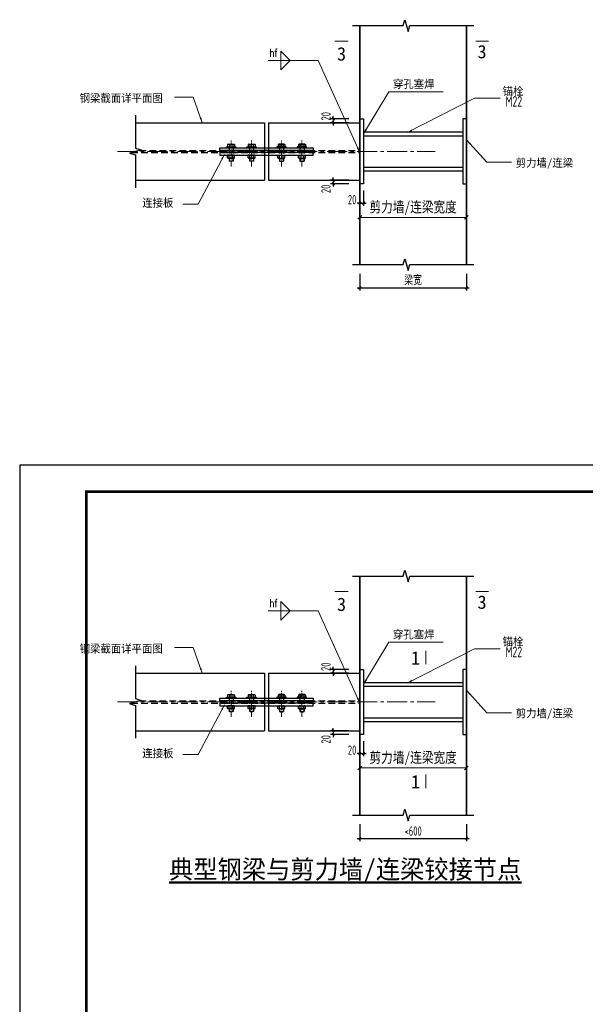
# Model space of a CAD drawing. Header units: millimetres. Extents: x 366382 to 550486, y 860348 to 940831.
# Tile 20 of 22: x 466336 to 487552, y 903869 to 940831. Entities that reach past the tile are written whole.
import ezdxf
from ezdxf.enums import TextEntityAlignment as Align

# ---------------------------------------------------------------- set-up
doc = ezdxf.new("R2010")
doc.units = ezdxf.units.MM
doc.header["$LTSCALE"] = 1000
doc.linetypes.add('CENTER2', pattern=[1.125, 0.75, -0.125, 0.125, -0.125])
doc.linetypes.add('HIDDEN', pattern=[0.375, 0.25, -0.125])
for name, color, linetype, lineweight in [('A-ANNO-TTLB', 7, 'Continuous', 25), ('HZ', 7, 'Continuous', 15), ('OAP028__', 1, 'CENTER2', 13), ('OAP0402T', 41, 'Continuous', 25), ('OAP0405T', 61, 'Continuous', 50), ('OAP280_S', 221, 'Continuous', 35), ('OAP292_B', 151, 'Continuous', 25), ('OAP2942_', 163, 'Continuous', 25), ('OAP294_E', 13, 'Continuous', 25), ('OAP294_H', 151, 'HIDDEN', 25), ('OAP294_T', 41, 'Continuous', 25), ('S-ANNO-DIM', 3, 'Continuous', 25), ('S-ANNO-TEXT', 7, 'Continuous', 25), ('S-ANNO-THIN', 4, 'Continuous', 25)]:
    doc.layers.add(name, color=color, linetype=linetype, lineweight=lineweight)
doc.layers.add('结构线', color=7, linetype='Continuous')
doc.styles.add('OAP_mm_T2.5(50)', font='romans.shx', dxfattribs={"width": 0.8, "height": 125})
doc.styles.add('OAP_ROMANS', font='romans.shx', dxfattribs={"width": 0.8, "bigfont": 'hztxt.shx'})
doc.styles.add('OAP_SIMSUN', font='txt')
doc.styles.add('ROMANS', font='ROS.SHX', dxfattribs={"width": 0.8, "height": 400, "bigfont": 'HZS.SHX'})
doc.styles.add('TSSD_Dimension', font='Tssdeng.shx', dxfattribs={"width": 0.7, "bigfont": 'hztxt.shx'})
doc.styles.add('TSSD_Rein', font='Tssdeng.shx', dxfattribs={"width": 0.7, "bigfont": 'hztxt.shx'})
doc.styles.add('WMF-宋体0', font='txt')
doc.dimstyles.new('OAP_mm_D2.5 Arrow', dxfattribs={"dimscale": 200, "dimtxt": 2.5, "dimasz": 3, "dimexe": 2, "dimexo": 0, "dimgap": 1.25, "dimtad": 1, "dimdec": 0, "dimzin": 12, "dimdsep": 46, "dimtxsty": 'OAP_ROMANS', "dimcen": 2, "dimclrd": 83, "dimclre": 83, "dimclrt": 256, "dimadec": 0, "dimazin": 3, "dimtfac": 1, "dimtdec": 0, "dimtix": 1, "dimtmove": 2, "dimatfit": 0, "dimfxl": 1, "dimtolj": 1, "dimtzin": 0, "dimlwd": 13, "dimlwe": 13, "dimarcsym": 0})
doc.dimstyles.new('SHS_100X4', dxfattribs={"dimscale": 100, "dimtxt": 2.5, "dimasz": 1.4, "dimexe": 2, "dimexo": 1, "dimgap": 0.8, "dimtad": 1, "dimdec": 0, "dimlfac": 0.25, "dimzin": 0, "dimdsep": 46, "dimtxsty": 'ROMANS', "dimblk": 'OBLIQUE', "dimcen": 0.09, "dimclrd": 3, "dimclre": 3, "dimclrt": 7, "dimazin": 0, "dimtfac": 1, "dimtdec": 0, "dimtix": 1, "dimtmove": 2, "dimatfit": 3, "dimfxl": 1, "dimtolj": 1, "dimtzin": 0, "dimlwd": 13, "dimlwe": 13, "dimarcsym": 0})
doc.dimstyles.new('TSSD_100_100', dxfattribs={"dimtxt": 350, "dimasz": 100, "dimexe": 100, "dimexo": 250, "dimgap": 100, "dimtad": 1, "dimdec": 0, "dimzin": 0, "dimdsep": 46, "dimtxsty": 'TSSD_Dimension', "dimblk": 'ARCHTICK', "dimblk1": 'ARCHTICK', "dimblk2": 'ARCHTICK', "dimcen": 0, "dimdle": 100, "dimclrt": 7, "dimadec": 0, "dimazin": 0, "dimtfac": 1, "dimtdec": 0, "dimtix": 1, "dimtmove": 2, "dimatfit": 3, "dimfxl": 1, "dimtolj": 1, "dimtzin": 0, "dimarcsym": 0})

# ---------------------------------------------------------------- blocks, each defined once
blk = doc.blocks.new('_ArchTick')
at = {"color": 0, "linetype": 'ByBlock', "const_width": 0.4}
blk.add_lwpolyline([(-0.5, -0.5), (0.5, 0.5)], dxfattribs=at)
blk = doc.blocks.new('*D446')
at = {"layer": 'Defpoints', "color": 0, "transparency": 16777216}
for p in [(478926, 914140), (478097, 914000), (478926, 914000)]:
    blk.add_point(p, dxfattribs=at)
at = {"layer": 'S-ANNO-DIM', "color": 0, "lineweight": -2, "transparency": 16777216}
for p, q in [((478676, 914140), (477997, 914140)), ((478097, 914140), (478097, 914240)), ((478097, 914140), (478097, 914000)), ((478676, 914000), (477997, 914000)), ((478097, 914000), (478097, 913900))]:
    blk.add_line(p, q, dxfattribs=at)
at = {"layer": 'S-ANNO-DIM', "color": 0, "lineweight": -2, "transparency": 16777216, "xscale": 100, "yscale": 100, "zscale": 100}
for p, rotation in [((478097, 914140), 270), ((478097, 914000), 90)]:
    blk.add_blockref('_ArchTick', p, dxfattribs=dict(at, rotation=rotation))
at = {"layer": 'S-ANNO-DIM', "color": 7, "lineweight": -3, "transparency": 16777216, "insert": (477822, 913816), "char_height": 350, "attachment_point": 5, "rotation": 90, "style": 'TSSD_Dimension'}
blk.add_mtext('\\A1;20', dxfattribs=at)
blk = doc.blocks.new('*D445')
at = {"layer": 'Defpoints', "color": 0, "transparency": 16777216}
for p in [(478097, 916300), (478926, 916440), (478926, 916300)]:
    blk.add_point(p, dxfattribs=at)
at = {"layer": 'S-ANNO-DIM', "color": 0, "lineweight": -2, "transparency": 16777216}
for p, q in [((478676, 916440), (477997, 916440)), ((478676, 916300), (477997, 916300)), ((478097, 916440), (478097, 916540)), ((478097, 916440), (478097, 916300)), ((478097, 916300), (478097, 916200))]:
    blk.add_line(p, q, dxfattribs=at)
at = {"layer": 'S-ANNO-DIM', "color": 0, "lineweight": -2, "transparency": 16777216, "xscale": 100, "yscale": 100, "zscale": 100}
for p, rotation in [((478097, 916440), 270), ((478097, 916300), 90)]:
    blk.add_blockref('_ArchTick', p, dxfattribs=dict(at, rotation=rotation))
at = {"layer": 'S-ANNO-DIM', "color": 7, "lineweight": -3, "transparency": 16777216, "insert": (477822, 916541), "char_height": 350, "attachment_point": 5, "rotation": 90, "style": 'TSSD_Dimension'}
blk.add_mtext('\\A1;20', dxfattribs=at)
blk = doc.blocks.new('*D444')
at = {"layer": 'Defpoints', "color": 0, "transparency": 16777216}
for p in [(479094, 914000), (479234, 914000), (479234, 913281)]:
    blk.add_point(p, dxfattribs=at)
at = {"layer": 'S-ANNO-DIM', "color": 0, "lineweight": -2, "transparency": 16777216}
for p, q in [((479094, 913750), (479094, 913181)), ((479234, 913750), (479234, 913181)), ((479094, 913281), (478994, 913281)), ((479094, 913281), (479234, 913281)), ((479234, 913281), (479334, 913281))]:
    blk.add_line(p, q, dxfattribs=at)
at = {"layer": 'S-ANNO-DIM', "color": 0, "lineweight": -2, "transparency": 16777216, "xscale": 100, "yscale": 100, "zscale": 100}
blk.add_blockref('_ArchTick', (479094, 913281), dxfattribs=at)
at = {"layer": 'S-ANNO-DIM', "color": 0, "lineweight": -2, "transparency": 16777216, "xscale": 100, "yscale": 100, "zscale": 100, "rotation": 180}
blk.add_blockref('_ArchTick', (479234, 913281), dxfattribs=at)
at = {"layer": 'S-ANNO-DIM', "color": 7, "lineweight": -3, "transparency": 16777216, "insert": (478804, 913411), "char_height": 350, "attachment_point": 5, "style": 'TSSD_Dimension'}
blk.add_mtext('\\A1;20', dxfattribs=at)
blk = doc.blocks.new('_Oblique')
at = {"color": 0, "linetype": 'ByBlock', "lineweight": -2}
blk.add_line((-0.5, -0.5), (0.5, 0.5), dxfattribs=at)
blk = doc.blocks.new('*D443')
at = {"layer": 'Defpoints', "color": 0, "transparency": 16777216}
for p in [(479094, 914000), (483094, 914000), (483094, 912744)]:
    blk.add_point(p, dxfattribs=at)
at = {"layer": '结构线', "color": 3, "lineweight": 13, "transparency": 16777216}
for p, q in [((479094, 913900), (479094, 912544)), ((483094, 913900), (483094, 912544)), ((479094, 912744), (483094, 912744))]:
    blk.add_line(p, q, dxfattribs=at)
at = {"layer": '结构线', "color": 3, "lineweight": 13, "transparency": 16777216, "xscale": 140, "yscale": 140, "zscale": 140, "rotation": 180}
blk.add_blockref('_Oblique', (479094, 912744), dxfattribs=at)
at = {"layer": '结构线', "color": 3, "lineweight": 13, "transparency": 16777216, "xscale": 140, "yscale": 140, "zscale": 140}
blk.add_blockref('_Oblique', (483094, 912744), dxfattribs=at)
at = {"layer": '结构线', "color": 7, "transparency": 16777216, "insert": (481094, 913087), "char_height": 400, "attachment_point": 5, "style": 'ROMANS'}
blk.add_mtext('\\A1;{\\fSimSun|b0|i0|c134|p54;剪力墙/连梁宽度}', dxfattribs=at)
blk = doc.blocks.new('0AP-螺栓-M22-02')
at = {"linetype": 'Continuous'}
for p, q in [((-14.7, 13.8), (-18.3, 11.7)), ((-18.3, 11.7), (-18.3, 0)), ((18.3, 0), (-18.3, 0)), ((14.7, 13.8), (-14.7, 13.8)), ((-9.1, 11.7), (-9.1, 0)), ((9.1, 11.7), (9.1, 0)), ((14.7, 13.8), (18.3, 11.7)), ((18.3, 11.7), (18.3, 0))]:
    blk.add_line(p, q, dxfattribs=at)
at = {"linetype": 'Continuous', "extrusion": (0, 0, -1)}
for centre, major_axis, start_param, end_param in [((-13.7, 2.1), (7.5, 7.5), -1.229909, -0.340888), ((0, -28.1), (-28.9, 28.9), 0.560364, 1.010432), ((13.7, 2.1), (7.5, 7.5), -1.229909, -0.340888)]:
    blk.add_ellipse(centre, major_axis=major_axis, ratio=1, start_param=start_param, end_param=end_param, dxfattribs=at)
blk = doc.blocks.new('0AP-螺栓-M22-01')
at = {"layer": 'OAP2942_', "linetype": 'Continuous'}
for p, q in [((-18.9, 0), (18.9, 0)), ((-18.9, -14.6), (-18.9, 0)), ((-9.8, -14.6), (-9.8, 0)), ((9.8, -14.6), (9.8, 0)), ((18.9, -14.6), (18.9, 0)), ((-15.4, -16.6), (-18.9, -14.6)), ((-15.4, -16.6), (15.4, -16.6)), ((-11, -16.6), (-11, -31)), ((11, -16.6), (11, -31)), ((15.4, -16.6), (18.9, -14.6))]:
    blk.add_line(p, q, dxfattribs=at)
at = {"layer": 'OAP2942_', "color": 1, "linetype": 'Continuous'}
for p, q in [((-11, -31), (11, -31)), ((-9.6, -16.6), (-9.6, -31)), ((9.6, -16.6), (9.6, -31))]:
    blk.add_line(p, q, dxfattribs=at)
at = {"layer": 'OAP2942_', "linetype": 'Continuous'}
for centre, radius, start, end in [((-14.4, -5), 10.6, 244.5314, 295.4686), ((0, 12.4), 44.7, 255.75, 284.25), ((0, 31.6), 47.2, 258.0029, 281.9971), ((14.4, -5), 10.6, 244.5314, 295.4686)]:
    blk.add_arc(centre, radius, start, end, dxfattribs=at)
blk = doc.blocks.new('*D426')
at = {"layer": 'Defpoints', "color": 0, "transparency": 16777216}
for p in [(479094, 910875), (483094, 910875), (483094, 910098)]:
    blk.add_point(p, dxfattribs=at)
at = {"layer": 'S-ANNO-DIM', "color": 0, "lineweight": -2, "transparency": 16777216}
for p, q in [((479094, 910625), (479094, 909998)), ((483094, 910625), (483094, 909998)), ((478994, 910098), (483194, 910098))]:
    blk.add_line(p, q, dxfattribs=at)
at = {"layer": 'S-ANNO-DIM', "color": 0, "lineweight": -2, "transparency": 16777216, "xscale": 100, "yscale": 100, "zscale": 100, "rotation": 180}
blk.add_blockref('_ArchTick', (479094, 910098), dxfattribs=at)
at = {"layer": 'S-ANNO-DIM', "color": 0, "lineweight": -2, "transparency": 16777216, "xscale": 100, "yscale": 100, "zscale": 100}
blk.add_blockref('_ArchTick', (483094, 910098), dxfattribs=at)
at = {"layer": 'S-ANNO-DIM', "color": 7, "lineweight": -3, "transparency": 16777216, "insert": (481094, 910373), "char_height": 350, "attachment_point": 5, "style": 'TSSD_Dimension'}
blk.add_mtext('\\A1;<600', dxfattribs=at)
blk = doc.blocks.new('*D13')
at = {"layer": 'Defpoints', "color": 0, "transparency": 16777216}
for p in [(478926, 934804), (478097, 934664), (478926, 934664)]:
    blk.add_point(p, dxfattribs=at)
at = {"layer": 'S-ANNO-DIM', "color": 0, "lineweight": -2, "transparency": 16777216}
for p, q in [((478676, 934804), (477997, 934804)), ((478097, 934804), (478097, 934904)), ((478097, 934804), (478097, 934664)), ((478676, 934664), (477997, 934664)), ((478097, 934664), (478097, 934564))]:
    blk.add_line(p, q, dxfattribs=at)
at = {"layer": 'S-ANNO-DIM', "color": 0, "lineweight": -2, "transparency": 16777216, "xscale": 100, "yscale": 100, "zscale": 100}
for p, rotation in [((478097, 934804), 270), ((478097, 934664), 90)]:
    blk.add_blockref('_ArchTick', p, dxfattribs=dict(at, rotation=rotation))
at = {"layer": 'S-ANNO-DIM', "color": 7, "lineweight": -3, "transparency": 16777216, "insert": (477822, 934480), "char_height": 350, "attachment_point": 5, "rotation": 90, "style": 'TSSD_Dimension'}
blk.add_mtext('\\A1;20', dxfattribs=at)
blk = doc.blocks.new('*D14')
at = {"layer": 'Defpoints', "color": 0, "transparency": 16777216}
for p in [(478926, 937104), (478097, 936964), (478926, 936964)]:
    blk.add_point(p, dxfattribs=at)
at = {"layer": 'S-ANNO-DIM', "color": 0, "lineweight": -2, "transparency": 16777216}
for p, q in [((478676, 937104), (477997, 937104)), ((478097, 937104), (478097, 937204)), ((478097, 937104), (478097, 936964)), ((478676, 936964), (477997, 936964)), ((478097, 936964), (478097, 936864))]:
    blk.add_line(p, q, dxfattribs=at)
at = {"layer": 'S-ANNO-DIM', "color": 0, "lineweight": -2, "transparency": 16777216, "xscale": 100, "yscale": 100, "zscale": 100}
for p, rotation in [((478097, 937104), 270), ((478097, 936964), 90)]:
    blk.add_blockref('_ArchTick', p, dxfattribs=dict(at, rotation=rotation))
at = {"layer": 'S-ANNO-DIM', "color": 7, "lineweight": -3, "transparency": 16777216, "insert": (477822, 937205), "char_height": 350, "attachment_point": 5, "rotation": 90, "style": 'TSSD_Dimension'}
blk.add_mtext('\\A1;20', dxfattribs=at)
blk = doc.blocks.new('*D15')
at = {"layer": 'Defpoints', "color": 0, "transparency": 16777216}
for p in [(479094, 934664), (479234, 934664), (479234, 933946)]:
    blk.add_point(p, dxfattribs=at)
at = {"layer": 'S-ANNO-DIM', "color": 0, "lineweight": -2, "transparency": 16777216}
for p, q in [((479094, 934414), (479094, 933846)), ((479234, 934414), (479234, 933846)), ((479094, 933946), (478994, 933946)), ((479094, 933946), (479234, 933946)), ((479234, 933946), (479334, 933946))]:
    blk.add_line(p, q, dxfattribs=at)
at = {"layer": 'S-ANNO-DIM', "color": 0, "lineweight": -2, "transparency": 16777216, "xscale": 100, "yscale": 100, "zscale": 100}
blk.add_blockref('_ArchTick', (479094, 933946), dxfattribs=at)
at = {"layer": 'S-ANNO-DIM', "color": 0, "lineweight": -2, "transparency": 16777216, "xscale": 100, "yscale": 100, "zscale": 100, "rotation": 180}
blk.add_blockref('_ArchTick', (479234, 933946), dxfattribs=at)
at = {"layer": 'S-ANNO-DIM', "color": 7, "lineweight": -3, "transparency": 16777216, "insert": (478804, 934075), "char_height": 350, "attachment_point": 5, "style": 'TSSD_Dimension'}
blk.add_mtext('\\A1;20', dxfattribs=at)
blk = doc.blocks.new('*D17')
at = {"layer": 'Defpoints', "color": 0, "transparency": 16777216}
for p in [(479094, 934664), (483094, 934664), (483094, 933408)]:
    blk.add_point(p, dxfattribs=at)
at = {"layer": '结构线', "color": 3, "lineweight": 13, "transparency": 16777216}
for p, q in [((479094, 934564), (479094, 933208)), ((483094, 934564), (483094, 933208)), ((479094, 933408), (483094, 933408))]:
    blk.add_line(p, q, dxfattribs=at)
at = {"layer": '结构线', "color": 3, "lineweight": 13, "transparency": 16777216, "xscale": 140, "yscale": 140, "zscale": 140, "rotation": 180}
blk.add_blockref('_Oblique', (479094, 933408), dxfattribs=at)
at = {"layer": '结构线', "color": 3, "lineweight": 13, "transparency": 16777216, "xscale": 140, "yscale": 140, "zscale": 140}
blk.add_blockref('_Oblique', (483094, 933408), dxfattribs=at)
at = {"layer": '结构线', "color": 7, "transparency": 16777216, "insert": (481094, 933752), "char_height": 400, "attachment_point": 5, "style": 'ROMANS'}
blk.add_mtext('\\A1;{\\fSimSun|b0|i0|c134|p54;剪力墙/连梁宽度}', dxfattribs=at)
blk = doc.blocks.new('*D16')
at = {"layer": 'Defpoints', "color": 0, "transparency": 16777216}
for p in [(479094, 931539), (483094, 931539), (483094, 930763)]:
    blk.add_point(p, dxfattribs=at)
at = {"layer": 'S-ANNO-DIM', "color": 0, "lineweight": -2, "transparency": 16777216}
for p, q in [((479094, 931289), (479094, 930663)), ((483094, 931289), (483094, 930663)), ((478994, 930763), (483194, 930763))]:
    blk.add_line(p, q, dxfattribs=at)
at = {"layer": 'S-ANNO-DIM', "color": 0, "lineweight": -2, "transparency": 16777216, "xscale": 100, "yscale": 100, "zscale": 100, "rotation": 180}
blk.add_blockref('_ArchTick', (479094, 930763), dxfattribs=at)
at = {"layer": 'S-ANNO-DIM', "color": 0, "lineweight": -2, "transparency": 16777216, "xscale": 100, "yscale": 100, "zscale": 100}
blk.add_blockref('_ArchTick', (483094, 930763), dxfattribs=at)
at = {"layer": 'S-ANNO-DIM', "color": 7, "lineweight": -3, "transparency": 16777216, "insert": (481094, 931038), "char_height": 350, "attachment_point": 5, "style": 'TSSD_Dimension'}
blk.add_mtext('\\A1;梁宽', dxfattribs=at)

msp = doc.modelspace()

# ---------------------------------------------------------------- linework, layer by layer
msp.add_lwpolyline([(466335.7, 864712.9), (550485.7, 864712.9), (550485.7, 924112.9), (466335.7, 924112.9)], close=True)
at = {"layer": 'A-ANNO-TTLB', "const_width": 100}
msp.add_lwpolyline([(468835.7, 865712.9), (549485.7, 865712.9), (549485.7, 923112.9), (468835.7, 923112.9)], close=True, dxfattribs=at)
at = {"layer": 'HZ', "color": 6, "const_width": 34.6}
for points in [[(478666.1, 940025.5), (478148.2, 940025.5)], [(483924.6, 940025.5), (483438.5, 940025.5)], [(478666.1, 919361.1), (478148.2, 919361.1)], [(483924.6, 919361.1), (483438.5, 919361.1)], [(481567.2, 917146.6), (481567.2, 916628.6)], [(481567.2, 912496.8), (481567.2, 911978.9)]]:
    msp.add_lwpolyline(points, dxfattribs=at)
at = {"layer": 'OAP028__', "ltscale": 0.3}
for p, q in [((474264.2, 935324.1), (474264.2, 936323.5)), ((475034.2, 935324.1), (475034.2, 936323.5)), ((476154.2, 935324.1), (476154.2, 936323.5)), ((476924.2, 935324.1), (476924.2, 936323.5)), ((474264.2, 914659.7), (474264.2, 915659.1)), ((475034.2, 914659.7), (475034.2, 915659.1)), ((476154.2, 914659.7), (476154.2, 915659.1)), ((476924.2, 914659.7), (476924.2, 915659.1))]:
    msp.add_line(p, q, dxfattribs=at)
at = {"layer": 'OAP028__'}
for p, q in [((469999.7, 935883.9), (481918.8, 935883.9)), ((469999.7, 915219.5), (481918.8, 915219.5))]:
    msp.add_line(p, q, dxfattribs=at)
at = {"layer": 'OAP280_S'}
for p, q in [((479094.2, 940610.8), (479094.2, 931636.7)), ((483094.2, 940610.8), (483094.2, 931636.7)), ((479094.2, 919946.4), (479094.2, 910972.3)), ((483094.2, 919946.4), (483094.2, 910972.3))]:
    msp.add_line(p, q, dxfattribs=at)
at = {"layer": 'OAP292_B'}
for p, q in [((470674.4, 936963.9), (475524.2, 936963.9)), ((475524.2, 936963.9), (475524.2, 934803.9)), ((475664.2, 936963.9), (475664.2, 934803.9)), ((475664.2, 936963.9), (479094.2, 936963.9)), ((470674.4, 934803.9), (475524.2, 934803.9)), ((475664.2, 934803.9), (479094.2, 934803.9)), ((470674.4, 916299.5), (475524.2, 916299.5)), ((475524.2, 916299.5), (475524.2, 914139.5)), ((475664.2, 916299.5), (475664.2, 914139.5)), ((475664.2, 916299.5), (479094.2, 916299.5)), ((470674.4, 914139.5), (475524.2, 914139.5)), ((475664.2, 914139.5), (479094.2, 914139.5))]:
    msp.add_line(p, q, dxfattribs=at)
for points in [[(479234.2, 934663.9), (479094.2, 934663.9), (479094.2, 937103.9), (479234.2, 937103.9)], [(482954.2, 934663.9), (483094.2, 934663.9), (483094.2, 937103.9), (482954.2, 937103.9)], [(479234.2, 913999.5), (479094.2, 913999.5), (479094.2, 916439.5), (479234.2, 916439.5)], [(482954.2, 913999.5), (483094.2, 913999.5), (483094.2, 916439.5), (482954.2, 916439.5)]]:
    msp.add_lwpolyline(points, close=True, dxfattribs=at)
at = {"layer": 'OAP2942_', "linetype": 'Continuous'}
for points in [[(474439.2, 936025.9), (474089.2, 936025.9), (474089.2, 936060.9), (474439.2, 936060.9)], [(475209.2, 936025.9), (474859.2, 936025.9), (474859.2, 936060.9), (475209.2, 936060.9)], [(475979.2, 936025.9), (476329.2, 936025.9), (476329.2, 936060.9), (475979.2, 936060.9)], [(476749.2, 936025.9), (477099.2, 936025.9), (477099.2, 936060.9), (476749.2, 936060.9)], [(474439.2, 915361.5), (474089.2, 915361.5), (474089.2, 915396.5), (474439.2, 915396.5)], [(475209.2, 915361.5), (474859.2, 915361.5), (474859.2, 915396.5), (475209.2, 915396.5)], [(475979.2, 915361.5), (476329.2, 915361.5), (476329.2, 915396.5), (475979.2, 915396.5)], [(476749.2, 915361.5), (477099.2, 915361.5), (477099.2, 915396.5), (476749.2, 915396.5)]]:
    msp.add_lwpolyline(points, close=True, dxfattribs=at)
at = {"layer": 'OAP294_E'}
for points in [[(473844.2, 936025.9), (477344.2, 936025.9), (477344.2, 935925.9), (473844.2, 935925.9)], [(473844.2, 935741.9), (477344.2, 935741.9), (477344.2, 935841.9), (473844.2, 935841.9)], [(473844.2, 915361.5), (477344.2, 915361.5), (477344.2, 915261.5), (473844.2, 915261.5)], [(473844.2, 915077.5), (477344.2, 915077.5), (477344.2, 915177.5), (473844.2, 915177.5)]]:
    msp.add_lwpolyline(points, close=True, dxfattribs=at)
at = {"layer": 'OAP294_H'}
for p, q in [((470828.4, 935925.9), (475524.2, 935925.9)), ((475664.2, 935925.9), (479094.2, 935925.9)), ((470520.4, 935841.9), (475524.2, 935841.9)), ((475664.2, 935841.9), (479094.2, 935841.9)), ((470828.4, 915261.5), (475524.2, 915261.5)), ((475664.2, 915261.5), (479094.2, 915261.5)), ((470520.4, 915177.5), (475524.2, 915177.5)), ((475664.2, 915177.5), (479094.2, 915177.5))]:
    msp.add_line(p, q, dxfattribs=at)
at = {"layer": 'OAP294_H', "ltscale": 0.35}
for p, q in [((474187.2, 936025.9), (474187.2, 935741.9)), ((474341.2, 936025.9), (474341.2, 935741.9)), ((474957.2, 936025.9), (474957.2, 935741.9)), ((475111.2, 936025.9), (475111.2, 935741.9)), ((476077.2, 936025.9), (476077.2, 935741.9)), ((476231.2, 936025.9), (476231.2, 935741.9)), ((476847.2, 936025.9), (476847.2, 935741.9)), ((477001.2, 936025.9), (477001.2, 935741.9)), ((474187.2, 915361.5), (474187.2, 915077.5)), ((474341.2, 915361.5), (474341.2, 915077.5)), ((474957.2, 915361.5), (474957.2, 915077.5)), ((475111.2, 915361.5), (475111.2, 915077.5)), ((476077.2, 915361.5), (476077.2, 915077.5)), ((476231.2, 915361.5), (476231.2, 915077.5)), ((476847.2, 915361.5), (476847.2, 915077.5)), ((477001.2, 915361.5), (477001.2, 915077.5))]:
    msp.add_line(p, q, dxfattribs=at)
at = {"layer": 'OAP294_T', "color": 83, "lineweight": 13}
for points in [[(476131.7, 939654), (476131.7, 939304), (476481.7, 939304), (476131.7, 939654)], [(476131.7, 938954), (476131.7, 939304), (476481.7, 939304), (476131.7, 938954)], [(476131.7, 918989.6), (476131.7, 918639.6), (476481.7, 918639.6), (476131.7, 918989.6)], [(476131.7, 918289.6), (476131.7, 918639.6), (476481.7, 918639.6), (476131.7, 918289.6)]]:
    msp.add_lwpolyline(points, dxfattribs=at)
at = {"layer": 'S-ANNO-DIM', "lineweight": -3}
for p, q in [((478676.1, 936963.9), (477997.1, 936963.9)), ((478676.1, 934803.9), (477997.1, 934803.9)), ((478676.1, 916299.5), (477997.1, 916299.5)), ((478676.1, 914139.5), (477997.1, 914139.5))]:
    msp.add_line(p, q, dxfattribs=at)
at = {"layer": 'S-ANNO-THIN', "lineweight": -3}
for points in [[(478814.2, 940610.8), (480714.2, 940610.8), (480784.2, 940830.8), (480904.2, 940390.8), (480974.2, 940610.8), (483374.2, 940610.8)], [(470674.4, 937243.9), (470674.4, 936013.9), (470894.4, 935943.9), (470454.4, 935823.9), (470674.4, 935753.9), (470674.4, 934523.9)], [(478814.2, 931636.7), (480714.2, 931636.7), (480784.2, 931856.7), (480904.2, 931416.7), (480974.2, 931636.7), (483374.2, 931636.7)], [(478814.2, 919946.4), (480714.2, 919946.4), (480784.2, 920166.4), (480904.2, 919726.4), (480974.2, 919946.4), (483374.2, 919946.4)], [(470674.4, 916579.5), (470674.4, 915349.5), (470894.4, 915279.5), (470454.4, 915159.5), (470674.4, 915089.5), (470674.4, 913859.5)], [(478814.2, 910972.3), (480714.2, 910972.3), (480784.2, 911192.3), (480904.2, 910752.3), (480974.2, 910972.3), (483374.2, 910972.3)]]:
    msp.add_lwpolyline(points, dxfattribs=at)
at = {"layer": '结构线', "color": 2}
for p, q in [((479234.2, 936615.9), (482954.2, 936615.9)), ((479234.2, 936475.9), (482954.2, 936475.9)), ((479234.2, 935291.9), (482954.2, 935291.9)), ((479234.2, 935151.9), (482954.2, 935151.9)), ((479234.2, 915951.5), (482954.2, 915951.5)), ((479234.2, 915811.5), (482954.2, 915811.5)), ((479234.2, 914627.5), (482954.2, 914627.5)), ((479234.2, 914487.5), (482954.2, 914487.5))]:
    msp.add_line(p, q, dxfattribs=at)

# ---------------------------------------------------------------- block references
at = {"layer": 'OAP2942_', "linetype": 'Continuous', "yscale": 7, "zscale": 7}
for name, p, xscale in [('0AP-螺栓-M22-02', (474264.2, 936060.9), -7), ('0AP-螺栓-M22-02', (475034.2, 936060.9), -7), ('0AP-螺栓-M22-02', (476154.2, 936060.9), 7), ('0AP-螺栓-M22-02', (476924.2, 936060.9), 7), ('0AP-螺栓-M22-01', (474264.2, 935741.9), -7), ('0AP-螺栓-M22-01', (475034.2, 935741.9), -7), ('0AP-螺栓-M22-01', (476154.2, 935741.9), 7), ('0AP-螺栓-M22-01', (476924.2, 935741.9), 7), ('0AP-螺栓-M22-02', (474264.2, 915396.5), -7), ('0AP-螺栓-M22-02', (475034.2, 915396.5), -7), ('0AP-螺栓-M22-02', (476154.2, 915396.5), 7), ('0AP-螺栓-M22-02', (476924.2, 915396.5), 7), ('0AP-螺栓-M22-01', (474264.2, 915077.5), -7), ('0AP-螺栓-M22-01', (475034.2, 915077.5), -7), ('0AP-螺栓-M22-01', (476154.2, 915077.5), 7), ('0AP-螺栓-M22-01', (476924.2, 915077.5), 7)]:
    msp.add_blockref(name, p, dxfattribs=dict(at, xscale=xscale))
at = {"layer": 'S-ANNO-DIM', "lineweight": -3, "xscale": 100, "yscale": 100, "zscale": 100}
for p, rotation in [((478097.1, 936963.9), 90), ((478097.1, 934803.9), 270), ((478097.1, 916299.5), 90), ((478097.1, 914139.5), 270)]:
    msp.add_blockref('_ArchTick', p, dxfattribs=dict(at, rotation=rotation))

# ---------------------------------------------------------------- texts
at = {"layer": 'HZ', "color": 6, "style": 'WMF-宋体0'}
for s, p in [('3', (478237.8, 939298.8)), ('3', (483509, 939380.4)), ('3', (478237.8, 918634.4)), ('3', (483509, 918716)), ('1', (481014.5, 916622.5)), ('1', (481014.5, 911972.7))]:
    msp.add_text(s, height=500, dxfattribs=at).set_placement(p)
at = {"layer": 'OAP0402T', "style": 'OAP_SIMSUN'}
for s, p in [('穿孔塞焊', (480334.6, 938265)), ('锚栓', (484450.1, 937998.8)), ('钢梁截面详平面图', (468582.6, 937734.5)), ('剪力墙/连梁', (484942.8, 935305.2)), ('穿孔塞焊', (480334.6, 917600.6)), ('钢梁截面详平面图', (468582.6, 917070.1)), ('锚栓', (484450.1, 917334.4)), ('剪力墙/连梁', (484942.8, 914640.8))]:
    msp.add_text(s, height=300, rotation=0, dxfattribs=at).set_placement(p)
at = {"layer": 'OAP0405T', "style": 'OAP_SIMSUN'}
msp.add_text('%%U典型钢梁与剪力墙/连梁铰接节点', height=700, dxfattribs=at).set_placement((471938.3, 908587.1))
at = {"layer": 'OAP294_T', "lineweight": 25, "style": 'OAP_mm_T2.5(50)', "width": 0.8}
for p in [(475855.5, 939437.9), (475855.5, 918773.5)]:
    msp.add_text('hf', height=300, dxfattribs=at).set_placement(p, align=Align.CENTER)
at = {"layer": 'OAP294_T', "style": 'OAP_SIMSUN'}
for p in [(470933.4, 933804.2), (470933.4, 913139.8)]:
    msp.add_text('连接板', height=300, dxfattribs=at).set_placement(p)
at = {"layer": 'S-ANNO-TEXT', "style": 'TSSD_Rein', "width": 0.7}
for p in [(484558.3, 937442.2), (484558.3, 916777.8)]:
    msp.add_text('M22', height=400, rotation=360, dxfattribs=at).set_placement(p, align=Align.BOTTOM_LEFT)

# ---------------------------------------------------------------- dimensions: what is measured, and where the dimension line sits
at = {"layer": 'S-ANNO-DIM', "lineweight": -3}
for base, p1, p2, picture, middle in [((478097.1, 936963.9), (478926.1, 937103.9), (478926.1, 936963.9), '*D14', (477822.1, 937205)), ((478097.1, 934663.9), (478926.1, 934803.9), (478926.1, 934663.9), '*D13', (477822.1, 934480.1)), ((478097.1, 916299.5), (478926.1, 916439.5), (478926.1, 916299.5), '*D445', (477822.1, 916540.6)), ((478097.1, 913999.5), (478926.1, 914139.5), (478926.1, 913999.5), '*D446', (477822.1, 913815.7))]:
    dim = msp.add_linear_dim(base=base, p1=p1, p2=p2, angle=90, text='20', dimstyle='TSSD_100_100', dxfattribs=at)
    dim.commit()
    dim.dimension.update_dxf_attribs({"geometry": picture, "text_midpoint": middle, "dimtype": 160})
for base, p1, p2, picture, middle in [((479234.2, 933945.6), (479094.2, 934663.9), (479234.2, 934663.9), '*D15', (478803.9, 934075.1)), ((479234.2, 913281.2), (479094.2, 913999.5), (479234.2, 913999.5), '*D444', (478803.9, 913410.7))]:
    dim = msp.add_linear_dim(base=base, p1=p1, p2=p2, text='20', dimstyle='TSSD_100_100', dxfattribs=at)
    dim.commit()
    dim.dimension.update_dxf_attribs({"geometry": picture, "text_midpoint": middle, "dimtype": 160})
for base, p1, p2, text, picture, middle in [((483094.2, 930762.8), (479094.2, 931539.3), (483094.2, 931539.3), '梁宽', '*D16', (481094.2, 931037.8)), ((483094.2, 910098.4), (479094.2, 910874.9), (483094.2, 910874.9), '<600', '*D426', (481094.2, 910373.4))]:
    dim = msp.add_linear_dim(base=base, p1=p1, p2=p2, text=text, dimstyle='TSSD_100_100', dxfattribs=at)
    dim.commit()
    dim.dimension.update_dxf_attribs({"geometry": picture, "text_midpoint": middle})
at = {"layer": '结构线'}
for base, p1, p2, picture, middle in [((483094.2, 933408.5), (479094.2, 934663.9), (483094.2, 934663.9), '*D17', (481094.2, 933751.8)), ((483094.2, 912744.1), (479094.2, 913999.5), (483094.2, 913999.5), '*D443', (481094.2, 913087.4))]:
    dim = msp.add_linear_dim(base=base, p1=p1, p2=p2, text='{\\fSimSun|b0|i0|c134|p54;剪力墙/连梁宽度}', dimstyle='SHS_100X4', dxfattribs=at)
    dim.commit()
    dim.dimension.update_dxf_attribs({"geometry": picture, "text_midpoint": middle})

# ---------------------------------------------------------------- leaders
at = {"layer": 'OAP294_T'}
for points in [[(479094.2, 935841.9), (477535.6, 939304), (475657.8, 939304)], [(479234.2, 936545.9), (480187.7, 938126), (482218.8, 938126)], [(473184.8, 936963.9), (472843.5, 937925.7), (472139.2, 937925.7)], [(480867.1, 936591.4), (483400.4, 937881.9), (484353.7, 937881.9)], [(483094.2, 936319.6), (483852.3, 935479), (484782.3, 935479)], [(474013, 935770.6), (473035.1, 933911.5), (472457.1, 933911.5)], [(479094.2, 915177.5), (477535.6, 918639.6), (475657.8, 918639.6)], [(479234.2, 915881.5), (480187.7, 917461.6), (482218.8, 917461.6)], [(473184.8, 916299.5), (472843.5, 917261.3), (472139.2, 917261.3)], [(480867.1, 915927), (483400.4, 917217.5), (484353.7, 917217.5)], [(483094.2, 915655.2), (483852.3, 914814.6), (484782.3, 914814.6)], [(474013, 915106.2), (473035.1, 913247.1), (472457.1, 913247.1)]]:
    msp.add_leader(points, dimstyle='OAP_mm_D2.5 Arrow', override={"dimasz": 1, "dimtad": 0}, dxfattribs=at)

doc.saveas('drawing.dxf')
